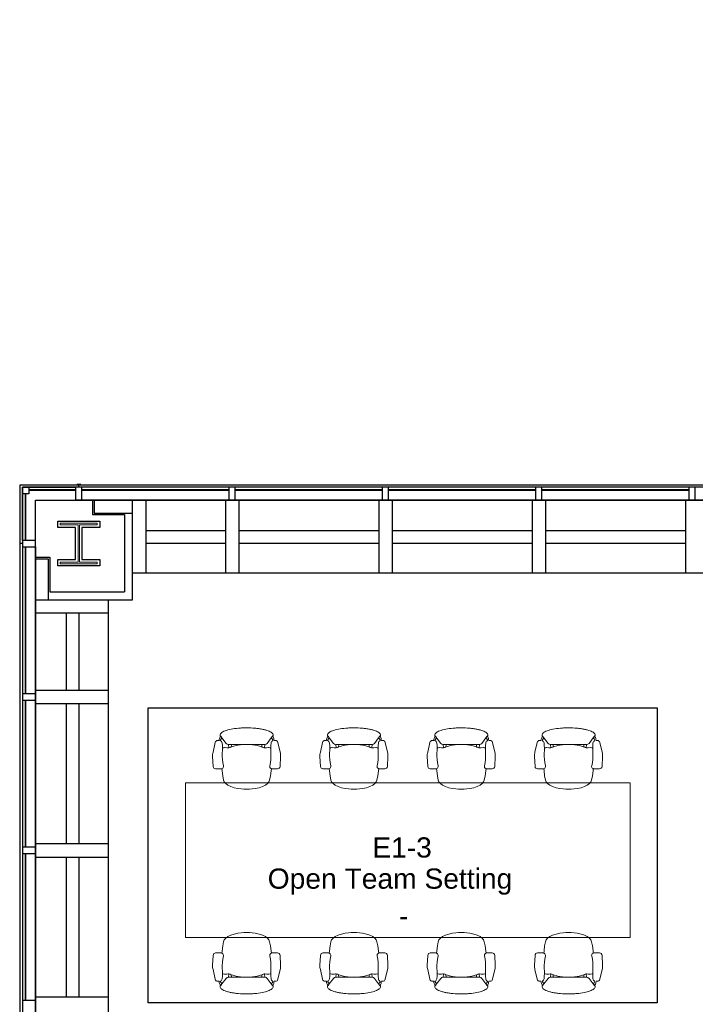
# Model space of a CAD drawing. Header units: inches. Extents: x -1 to 4727, y -3 to 1727.
# Tile 7 of 163: x -1 to 263, y 1102 to 1487. Entities that reach past the tile are written whole.
import ezdxf

# ---------------------------------------------------------------- set-up
doc = ezdxf.new("R2010")
doc.units = ezdxf.units.IN
doc.header["$LTSCALE"] = 42
doc.header["$MEASUREMENT"] = 0
doc.layers.get('0').update_dxf_attribs({"linetype": 'CONTINUOUS'})
for name, color, linetype in [('A-GLAZ', 8, 'CONTINUOUS'), ('A-WALL', 7, 'CONTINUOUS'), ('I-FURN-CONF', 9, 'CONTINUOUS'), ('Room Names & IDs', 7, 'CONTINUOUS'), ('S-COLS', 7, 'CONTINUOUS'), ('triGrossAreaLayer', 7, 'CONTINUOUS'), ('triLabelLayer', 7, 'CONTINUOUS'), ('triMeasuredGrossAreaLayer', 7, 'CONTINUOUS'), ('triSpaceLayer', 7, 'CONTINUOUS')]:
    doc.layers.add(name, color=color, linetype=linetype)
doc.styles.add('PDF Helvetica', font='Helvetica.ttf')
doc.styles.get("Standard").update_dxf_attribs({"font": 'romans.shx'})

# ---------------------------------------------------------------- blocks, each defined once
blk = doc.blocks.new('Chair - Task - Herman Miller - Aeron - Default-V280-FURNITURE PLAN - FLOOR 09 - WEST')
at = {"lineweight": 9}
for p, q in [((-1.86, 13.15), (-5.69, 12.24)), ((3.68, 13.11), (-0.16, 13.31)), ((4.63, 10.03), (4.63, 12.11)), ((-8.1, 10.14), (-8.29, 10.29)), ((-8.1, 10.14), (-7.44, 9.64)), ((-5.32, 8.01), (-7.44, 9.64)), ((-6.47, 10.79), (-6.97, 10.69)), ((-6.69, 10.2), (-6.39, 10.29)), ((-6.46, 11.29), (-6.47, 10.79)), ((-4.97, 7.6), (-5.32, 8.01)), ((-3.61, 9.19), (-3.74, 8.65)), ((-3.74, 8.65), (-3.74, 8.54)), ((-3.74, 8.54), (-3.63, 7.72)), ((-3.63, 7.72), (-3.57, 7.19)), ((-3.5, 9.32), (-3.61, 9.19)), ((-3.23, 9.47), (-3.5, 9.32)), ((5.45, 9.57), (4.56, 9.69)), ((7.37, 9.36), (5.45, 9.57)), ((9.02, 8.99), (7.37, 9.36)), ((9.73, 8.75), (9.02, 8.99)), ((10.41, 8.19), (9.73, 8.75)), ((11.03, 7.34), (10.41, 8.19)), ((-4.91, 7.07), (-4.97, 7.6)), ((-3.57, 6.95), (-4.91, 7.07)), ((-4.89, 1.3), (-4.91, 7.07)), ((-4.91, 5.96), (-3.89, 6.02)), ((-3.8, 6.31), (-4.56, 3.74)), ((-3.57, 6.9), (-3.8, 6.31)), ((-3.57, 7.19), (-3.57, 6.9)), ((11.57, 6.22), (11.03, 7.34)), ((12.02, 4.89), (11.57, 6.22)), ((12.35, 3.38), (12.02, 4.89)), ((-4.62, 3.39), (-4.89, 1.3)), ((-4.56, 3.74), (-4.62, 3.39)), ((12.51, 2.13), (12.35, 3.38)), ((-4.91, -7.07), (-4.89, -1.3)), ((-4.89, -1.3), (-4.62, -3.39)), ((-4.62, -3.39), (-4.56, -3.74)), ((-4.56, -3.74), (-3.8, -6.31)), ((12.02, -4.89), (12.35, -3.38)), ((12.35, -3.38), (12.51, -2.13)), ((-5.32, -8.01), (-4.97, -7.6)), ((-4.97, -7.6), (-4.91, -7.07)), ((-4.91, -5.96), (-3.89, -6.02)), ((-3.57, -6.95), (-4.91, -7.07)), ((-3.8, -6.31), (-3.57, -6.9)), ((-3.57, -7.19), (-3.63, -7.72)), ((-3.57, -6.9), (-3.57, -7.19)), ((10.41, -8.19), (11.03, -7.34)), ((11.03, -7.34), (11.57, -6.22)), ((11.57, -6.22), (12.02, -4.89)), ((-8.29, -10.29), (-8.1, -10.14)), ((-7.44, -9.64), (-8.1, -10.14)), ((-7.44, -9.64), (-5.32, -8.01)), ((-6.97, -10.69), (-6.47, -10.79)), ((-6.39, -10.29), (-6.69, -10.2)), ((-6.47, -10.79), (-6.46, -11.29)), ((-3.63, -7.72), (-3.74, -8.54)), ((-3.74, -8.54), (-3.74, -8.65)), ((-3.74, -8.65), (-3.61, -9.19)), ((-3.61, -9.19), (-3.5, -9.32)), ((-3.5, -9.32), (-3.23, -9.47)), ((4.56, -9.69), (5.45, -9.57)), ((4.63, -12.11), (4.63, -10.03)), ((5.45, -9.57), (7.37, -9.36)), ((7.37, -9.36), (9.02, -8.99)), ((9.02, -8.99), (9.73, -8.75)), ((9.73, -8.75), (10.41, -8.19)), ((-5.69, -12.24), (-1.86, -13.15)), ((-0.16, -13.31), (3.68, -13.11))]:
    blk.add_line(p, q, dxfattribs=at)
for centre, radius, start, end in [((-5.46, 11.27), 1, 103.3925, 178.698), ((-0.47, 7.31), 6, 87.0643, 103.3925), ((3.63, 12.11), 1, 0, 87.0643), ((-8.57, 9.93), 0.45, 52.4809, 89.3775), ((-6.72, 8.74), 1.96, 97.4331, 134.5669), ((-6.33, 8.94), 1.31, 105.9454, 147.8944), ((-5.34, 10.69), 1.13, 200.7831, 264.9363), ((-3.13, 35.67), 26.21, 264.9363, 273.5466), ((-0.51, -6.46), 16, 75.7341, 93.5466), ((3.66, 9.96), 0.937, 255.7341, 335.4422), ((3.63, 10.03), 1, 332.4862, 360), ((17.99, -0.99), 22.97, 159.7776, 162.2357), ((27.52, 0), 32.43, 177.709, 182.291), ((-4.36, 0), 17, 352.8004, 7.1996), ((17.99, 0.99), 22.97, 197.7643, 200.2224), ((-8.57, -9.93), 0.45, 270.6225, 307.5191), ((-6.72, -8.74), 1.96, 225.4331, 262.5669), ((-6.33, -8.94), 1.31, 212.1056, 254.0546), ((-5.46, -11.27), 1, 181.302, 256.6075), ((-5.34, -10.69), 1.13, 95.0637, 159.2169), ((-3.13, -35.67), 26.21, 86.4534, 95.0637), ((-0.51, 6.46), 16, 266.4534, 284.2659), ((3.66, -9.96), 0.937, 24.5578, 104.2659), ((3.63, -10.03), 1, 360, 27.5138), ((-0.47, -7.31), 6, 256.6075, 272.9357), ((3.63, -12.11), 1, 272.9357, 360)]:
    blk.add_arc(centre, radius, start, end, dxfattribs=at)
blk.add_open_spline([(-8.56, 10.38), (-8.71, 10.38), (-9.01, 10.3), (-9.44, 9.92), (-9.85, 9.29), (-10.23, 8.44), (-10.57, 7.37), (-10.86, 6.13), (-11.1, 4.73), (-11.32, 2.72), (-11.42, 0.54), (-11.37, -1.63), (-11.23, -3.75), (-10.89, -6.21), (-10.25, -8.54), (-9.59, -9.79), (-9.01, -10.3), (-8.71, -10.38), (-8.56, -10.38)], degree=3, knots=[0, 0, 0, 0, 0.05, 0.1, 0.15, 0.2, 0.25, 0.3, 0.35, 0.4, 0.5, 0.55, 0.6, 0.7, 0.8, 0.9, 0.95, 1, 1, 1, 1], dxfattribs=at)
blk = doc.blocks.new('Table - Hub - eDIT - 14_-6_-6029537-FURNITURE PLAN - FLOOR 09 - WEST')
at = {"lineweight": 9}
for p, q in [((-69.04, 28.97), (104.96, 28.97)), ((-69.04, -31.55), (-69.04, 28.97)), ((104.96, 28.97), (104.96, -31.55)), ((104.96, -31.55), (-69.04, -31.55))]:
    blk.add_line(p, q, dxfattribs=at)
blk = doc.blocks.new('Chair - Task - Herman Miller - Aeron - Default-V296-FURNITURE PLAN - FLOOR 09 - WEST')
at = {"lineweight": 9}
for p, q in [((-5.69, 12.24), (-1.86, 13.15)), ((-0.16, 13.31), (3.68, 13.11)), ((4.63, 12.11), (4.63, 10.03)), ((-8.29, 10.29), (-8.1, 10.14)), ((-7.44, 9.64), (-8.1, 10.14)), ((-7.44, 9.64), (-5.32, 8.01)), ((-6.97, 10.69), (-6.47, 10.79)), ((-6.39, 10.29), (-6.69, 10.2)), ((-6.47, 10.79), (-6.46, 11.29)), ((-5.32, 8.01), (-4.97, 7.6)), ((-3.74, 8.65), (-3.61, 9.19)), ((-3.74, 8.54), (-3.74, 8.65)), ((-3.63, 7.72), (-3.74, 8.54)), ((-3.57, 7.19), (-3.63, 7.72)), ((-3.61, 9.19), (-3.5, 9.32)), ((-3.5, 9.32), (-3.23, 9.47)), ((4.56, 9.69), (5.45, 9.57)), ((5.45, 9.57), (7.37, 9.36)), ((7.37, 9.36), (9.02, 8.99)), ((9.02, 8.99), (9.73, 8.75)), ((9.73, 8.75), (10.41, 8.19)), ((10.41, 8.19), (11.03, 7.34)), ((-4.97, 7.6), (-4.91, 7.07)), ((-3.57, 6.95), (-4.91, 7.07)), ((-4.91, 7.07), (-4.89, 1.3)), ((-4.91, 5.96), (-3.89, 6.02)), ((-4.56, 3.74), (-3.8, 6.31)), ((-3.8, 6.31), (-3.57, 6.9)), ((-3.57, 6.9), (-3.57, 7.19)), ((11.03, 7.34), (11.57, 6.22)), ((11.57, 6.22), (12.02, 4.89)), ((12.02, 4.89), (12.35, 3.38)), ((-4.89, 1.3), (-4.62, 3.39)), ((-4.62, 3.39), (-4.56, 3.74)), ((12.35, 3.38), (12.51, 2.13)), ((-4.89, -1.3), (-4.91, -7.07)), ((-4.62, -3.39), (-4.89, -1.3)), ((-4.56, -3.74), (-4.62, -3.39)), ((-3.8, -6.31), (-4.56, -3.74)), ((12.35, -3.38), (12.02, -4.89)), ((12.51, -2.13), (12.35, -3.38)), ((-4.97, -7.6), (-5.32, -8.01)), ((-4.91, -7.07), (-4.97, -7.6)), ((-4.91, -5.96), (-3.89, -6.02)), ((-3.57, -6.95), (-4.91, -7.07)), ((-3.57, -6.9), (-3.8, -6.31)), ((-3.63, -7.72), (-3.57, -7.19)), ((-3.57, -7.19), (-3.57, -6.9)), ((11.03, -7.34), (10.41, -8.19)), ((11.57, -6.22), (11.03, -7.34)), ((12.02, -4.89), (11.57, -6.22)), ((-8.1, -10.14), (-8.29, -10.29)), ((-8.1, -10.14), (-7.44, -9.64)), ((-5.32, -8.01), (-7.44, -9.64)), ((-6.47, -10.79), (-6.97, -10.69)), ((-6.69, -10.2), (-6.39, -10.29)), ((-6.46, -11.29), (-6.47, -10.79)), ((-3.74, -8.54), (-3.63, -7.72)), ((-3.74, -8.65), (-3.74, -8.54)), ((-3.61, -9.19), (-3.74, -8.65)), ((-3.5, -9.32), (-3.61, -9.19)), ((-3.23, -9.47), (-3.5, -9.32)), ((5.45, -9.57), (4.56, -9.69)), ((4.63, -10.03), (4.63, -12.11)), ((7.37, -9.36), (5.45, -9.57)), ((9.02, -8.99), (7.37, -9.36)), ((9.73, -8.75), (9.02, -8.99)), ((10.41, -8.19), (9.73, -8.75)), ((-1.86, -13.15), (-5.69, -12.24)), ((3.68, -13.11), (-0.16, -13.31))]:
    blk.add_line(p, q, dxfattribs=at)
for centre, radius, start, end in [((-5.46, 11.27), 1, 103.3925, 178.698), ((-0.47, 7.31), 6, 87.0643, 103.3925), ((3.63, 12.11), 1, 0, 87.0643), ((-8.57, 9.93), 0.45, 52.4809, 89.3775), ((-6.72, 8.74), 1.96, 97.4331, 134.5669), ((-6.33, 8.94), 1.31, 105.9454, 147.8944), ((-5.34, 10.69), 1.13, 200.7831, 264.9363), ((-3.13, 35.67), 26.21, 264.9363, 273.5466), ((-0.51, -6.46), 16, 75.7341, 93.5466), ((3.66, 9.96), 0.937, 255.7341, 335.4422), ((3.63, 10.03), 1, 332.4862, 0), ((17.99, -0.99), 22.97, 159.7776, 162.2357), ((27.52, 0), 32.43, 177.709, 182.291), ((-4.36, 0), 17, 352.8004, 7.1996), ((17.99, 0.99), 22.97, 197.7643, 200.2224), ((-8.57, -9.93), 0.45, 270.6225, 307.5191), ((-6.72, -8.74), 1.96, 225.4331, 262.5669), ((-6.33, -8.94), 1.31, 212.1056, 254.0546), ((-5.46, -11.27), 1, 181.302, 256.6075), ((-5.34, -10.69), 1.13, 95.0637, 159.2169), ((-3.13, -35.67), 26.21, 86.4534, 95.0637), ((-0.51, 6.46), 16, 266.4534, 284.2659), ((3.66, -9.96), 0.937, 24.5578, 104.2659), ((3.63, -10.03), 1, 0, 27.5138), ((-0.47, -7.31), 6, 256.6075, 272.9357), ((3.63, -12.11), 1, 272.9357, 0)]:
    blk.add_arc(centre, radius, start, end, dxfattribs=at)
blk.add_open_spline([(-8.56, -10.38), (-8.71, -10.38), (-9.01, -10.3), (-9.59, -9.79), (-10.25, -8.54), (-10.89, -6.21), (-11.23, -3.75), (-11.37, -1.63), (-11.42, 0.54), (-11.32, 2.72), (-11.1, 4.73), (-10.86, 6.13), (-10.57, 7.37), (-10.23, 8.44), (-9.85, 9.29), (-9.44, 9.92), (-9.01, 10.3), (-8.71, 10.38), (-8.56, 10.38)], degree=3, knots=[-1, -1, -1, -1, -0.95, -0.9, -0.8, -0.7, -0.6, -0.55, -0.5, -0.4, -0.35, -0.3, -0.25, -0.2, -0.15, -0.1, -0.05, 0, 0, 0, 0], dxfattribs=at)
blk = doc.blocks.new('EXT WALL')
at = {"layer": 'A-GLAZ'}
for p, q in [((467.63, 863.25), (467.63, 884)), ((467.63, 884), (488.38, 884)), ((470.13, 884), (470.13, 881.5)), ((488.38, 883), (470.13, 883)), ((488.38, 882.81), (470.13, 882.81)), ((488.38, 884), (488.38, 878.94)), ((490.88, 884), (488.38, 884)), ((490.38, 885.12), (488.88, 885.12)), ((489.63, 884), (489.63, 885.12)), ((548.38, 884), (490.88, 884)), ((490.88, 878.94), (490.88, 884)), ((548.38, 883), (490.88, 883)), ((548.38, 882.81), (490.88, 882.81)), ((548.38, 884), (548.38, 878.94)), ((550.88, 884), (548.38, 884)), ((608.38, 884), (550.88, 884)), ((550.88, 878.94), (550.88, 884)), ((608.38, 883), (550.88, 883)), ((608.38, 882.81), (550.88, 882.81)), ((608.38, 884), (608.38, 878.94)), ((610.88, 884), (608.38, 884)), ((668.38, 884), (610.88, 884)), ((610.88, 878.94), (610.88, 884)), ((668.38, 883), (610.88, 883)), ((668.38, 882.81), (610.88, 882.81)), ((668.38, 884), (668.38, 878.94)), ((670.88, 884), (668.38, 884)), ((728.38, 884), (670.88, 884)), ((670.88, 878.94), (670.88, 884)), ((728.38, 883), (670.88, 883)), ((728.38, 882.81), (670.88, 882.81)), ((728.38, 884), (728.38, 878.94)), ((730.88, 884), (728.38, 884)), ((788.38, 884), (730.88, 884)), ((730.88, 878.94), (730.88, 884)), ((470.13, 881.5), (467.63, 881.5)), ((468.63, 881.5), (468.63, 863.25)), ((468.82, 881.5), (468.82, 863.25)), ((488.38, 878.94), (490.88, 878.94)), ((835.63, 878.94), (490.88, 878.94)), ((548.38, 878.94), (550.88, 878.94)), ((608.38, 878.94), (610.88, 878.94)), ((668.38, 878.94), (670.88, 878.94)), ((728.38, 878.94), (730.88, 878.94)), ((472.69, 863.25), (467.63, 863.25)), ((467.63, 863.25), (467.63, 860.75)), ((472.69, 860.75), (472.69, 863.25)), ((466.51, 862.75), (466.51, 861.25)), ((467.63, 862), (466.51, 862)), ((467.63, 860.75), (472.69, 860.75)), ((467.63, 860.75), (467.63, 803.25)), ((468.63, 860.75), (468.63, 803.25)), ((468.82, 860.75), (468.82, 803.25)), ((472.69, 860.75), (472.69, 23.25)), ((472.69, 803.25), (467.63, 803.25)), ((467.63, 803.25), (467.63, 800.75)), ((472.69, 800.75), (472.69, 803.25)), ((467.63, 800.75), (472.69, 800.75)), ((467.63, 800.75), (467.63, 743.25)), ((468.63, 800.75), (468.63, 743.25)), ((468.82, 800.75), (468.82, 743.25)), ((472.69, 743.25), (467.63, 743.25)), ((467.63, 743.25), (467.63, 740.75)), ((467.63, 740.75), (472.69, 740.75)), ((467.63, 740.75), (467.63, 683.25)), ((468.63, 740.75), (468.63, 683.25)), ((468.82, 740.75), (468.82, 683.25)), ((472.69, 740.75), (472.69, 743.25)), ((472.69, 683.25), (467.63, 683.25)), ((467.63, 683.25), (467.63, 680.75)), ((472.69, 680.75), (472.69, 683.25))]:
    blk.add_line(p, q, dxfattribs=at)
blk.add_lwpolyline([(2295.63, 1064), (843.63, 1064), (843.63, 1056.75), (834.88, 1056.75), (834.88, 1048), (827.63, 1048), (827.63, 916), (834.88, 916), (834.88, 884), (467.63, 884), (467.63, 0), (834.88, 0), (834.88, -32), (827.63, -32), (827.63, -164), (834.88, -164), (834.88, -172.75), (843.63, -172.75), (843.63, -180), (2295.63, -180)], dxfattribs=at)
at = {"layer": 'A-WALL'}
for p, q in [((495.63, 878.94), (488.38, 878.94)), ((495.01, 878.94), (495.01, 873.31)), ((495.63, 878.94), (495.63, 873.94)), ((510.63, 840), (510.63, 878.94)), ((515.88, 878.94), (515.88, 850.44)), ((547.01, 878.94), (547.01, 850.44)), ((552.26, 878.94), (552.26, 850.44)), ((607.01, 878.94), (607.01, 850.44)), ((612.26, 878.94), (612.26, 850.44)), ((667.01, 878.94), (667.01, 850.44)), ((672.26, 878.94), (672.26, 850.44)), ((727.01, 878.94), (727.01, 850.44)), ((495.01, 873.31), (507.51, 873.31)), ((495.63, 873.94), (510.63, 873.94)), ((507.51, 873.31), (507.51, 843.12)), ((547.01, 867), (515.88, 867)), ((607.01, 867), (552.26, 867)), ((667.01, 867), (612.26, 867)), ((727.01, 867), (672.26, 867)), ((472.69, 856), (472.69, 863.25)), ((547.01, 862), (515.88, 862)), ((607.01, 862), (552.26, 862)), ((667.01, 862), (612.26, 862)), ((727.01, 862), (672.26, 862)), ((472.69, 856.62), (478.32, 856.62)), ((472.69, 856), (477.69, 856)), ((477.69, 856), (477.69, 840)), ((478.32, 856.62), (478.32, 843.12)), ((835.63, 850.44), (510.63, 850.44)), ((472.69, 840), (510.63, 840)), ((478.32, 843.12), (507.51, 843.12)), ((501.19, 840), (501.19, 574)), ((501.19, 834.75), (472.69, 834.75)), ((484.63, 834.75), (484.63, 804.62)), ((489.63, 834.75), (489.63, 804.62)), ((472.69, 804.62), (501.19, 804.62)), ((472.69, 799.37), (501.19, 799.37)), ((484.63, 799.37), (484.63, 744.62)), ((489.63, 799.37), (489.63, 744.62)), ((472.69, 744.62), (501.19, 744.62)), ((472.69, 739.37), (501.19, 739.37)), ((484.63, 739.37), (484.63, 684.62)), ((489.63, 739.37), (489.63, 684.62)), ((472.69, 684.62), (501.19, 684.62))]:
    blk.add_line(p, q, dxfattribs=at)
blk = doc.blocks.new('W-Wide Flange-Column - W14X90-2731373-FURNITURE PLAN - FLOOR 09 - WEST')
at = {"lineweight": 18}
for p, q in [((-7.25, 8), (7.25, 8)), ((-7.25, 7.29), (-7.25, 8)), ((7.25, 8), (7.25, 7.29)), ((-0.22, 7.29), (-7.25, 7.29)), ((-0.22, -7.29), (-0.22, 7.29)), ((0.22, 7.29), (0.22, -7.29)), ((7.25, 7.29), (0.22, 7.29)), ((-7.25, -7.29), (-0.22, -7.29)), ((-7.25, -8), (-7.25, -7.29)), ((0.22, -7.29), (7.25, -7.29)), ((7.25, -7.29), (7.25, -8)), ((7.25, -8), (-7.25, -8))]:
    blk.add_line(p, q, dxfattribs=at)
blk = doc.blocks.new('columns')
at = {"layer": 'S-COLS'}
for p, q in [((481.45, 870.77), (497.81, 870.77)), ((481.45, 868.3), (481.45, 870.77)), ((497.81, 870.77), (497.81, 868.3)), ((488.4, 868.3), (481.45, 868.3)), ((488.4, 855.7), (488.4, 868.3)), ((490.87, 868.3), (490.87, 855.7)), ((497.81, 868.3), (490.87, 868.3)), ((481.45, 855.7), (488.4, 855.7)), ((481.45, 853.23), (481.45, 855.7)), ((490.87, 855.7), (497.81, 855.7)), ((497.81, 855.7), (497.81, 853.23)), ((497.81, 853.23), (481.45, 853.23))]:
    blk.add_line(p, q, dxfattribs=at)
blk.add_blockref('W-Wide Flange-Column - W14X90-2731373-FURNITURE PLAN - FLOOR 09 - WEST', (489.63, 862), dxfattribs=at)

msp = doc.modelspace()

# ---------------------------------------------------------------- linework, layer by layer
at = {"layer": 'triGrossAreaLayer'}
msp.add_lwpolyline([(1822, 237.06), (382, 237.06), (382, 262), (357.06, 262), (357.06, 383), (370.25, 383), (370.25, 419.06), (-0.94, 419.06), (-0.94, 1304.94), (370.87, 1304.94), (370.87, 1341), (357.06, 1341), (357.06, 1462), (382, 1462), (382, 1486.94), (1835.62, 1486.94)], dxfattribs=at)
at = {"layer": 'triMeasuredGrossAreaLayer'}
msp.add_lwpolyline([(1816, 243.06), (388, 243.06), (388, 268), (363.06, 268), (363.06, 377), (376.25, 377), (376.25, 425.06), (5.06, 425.06), (5.06, 1298.94), (376.87, 1298.94), (376.87, 1347), (363.06, 1347), (363.06, 1456), (388, 1456), (388, 1480.94), (1841.62, 1480.94)], dxfattribs=at)
at = {"layer": 'triSpaceLayer'}
msp.add_lwpolyline([(49.2, 1217.78), (248.33, 1217.78), (248.33, 1102.31), (49.2, 1102.31)], close=True, dxfattribs=at)

# ---------------------------------------------------------------- block references
at = {"layer": 'A-WALL'}
msp.add_blockref('EXT WALL', (-467.63, 420), dxfattribs=at)
at = {"layer": 'I-FURN-CONF'}
for name, p, rotation in [('Chair - Task - Herman Miller - Aeron - Default-V280-FURNITURE PLAN - FLOOR 09 - WEST', (87.67, 1198.5), 270.0000000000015), ('Chair - Task - Herman Miller - Aeron - Default-V280-FURNITURE PLAN - FLOOR 09 - WEST', (129.67, 1198.5), 270.0000000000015), ('Chair - Task - Herman Miller - Aeron - Default-V280-FURNITURE PLAN - FLOOR 09 - WEST', (171.67, 1198.5), 270.0000000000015), ('Chair - Task - Herman Miller - Aeron - Default-V280-FURNITURE PLAN - FLOOR 09 - WEST', (213.65, 1198.5), 270.0000000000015), ('Chair - Task - Herman Miller - Aeron - Default-V296-FURNITURE PLAN - FLOOR 09 - WEST', (87.67, 1117.21), 89.99999999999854), ('Chair - Task - Herman Miller - Aeron - Default-V296-FURNITURE PLAN - FLOOR 09 - WEST', (129.67, 1117.21), 89.99999999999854), ('Chair - Task - Herman Miller - Aeron - Default-V296-FURNITURE PLAN - FLOOR 09 - WEST', (171.67, 1117.21), 89.99999999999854), ('Chair - Task - Herman Miller - Aeron - Default-V296-FURNITURE PLAN - FLOOR 09 - WEST', (213.65, 1117.21), 89.99999999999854)]:
    msp.add_blockref(name, p, dxfattribs=dict(at, rotation=rotation))
msp.add_blockref('Table - Hub - eDIT - 14_-6_-6029537-FURNITURE PLAN - FLOOR 09 - WEST', (132.84, 1159.4), dxfattribs=at)
at = {"layer": 'S-COLS'}
msp.add_blockref('columns', (-467.63, 420), dxfattribs=at)

# ---------------------------------------------------------------- texts
at = {"layer": 'Room Names & IDs', "attachment_point": 4, "style": 'PDF Helvetica'}
for s, insert, char_height in [('E1-3', (136.83, 1163.05), 7.902), ('Open Team Setting', (95.92, 1149.72), 7.9024), ('-', (147.3, 1136.39), 7.9)]:
    msp.add_mtext(s, dxfattribs=dict(at, insert=insert, char_height=char_height))
at = {"layer": 'triLabelLayer', "color": 7, "insert": (148.76, 1160.04), "char_height": 10, "attachment_point": 5}
msp.add_mtext('{\\fSansSerif;\\H0.01;}', dxfattribs=at)

doc.saveas('drawing.dxf')
